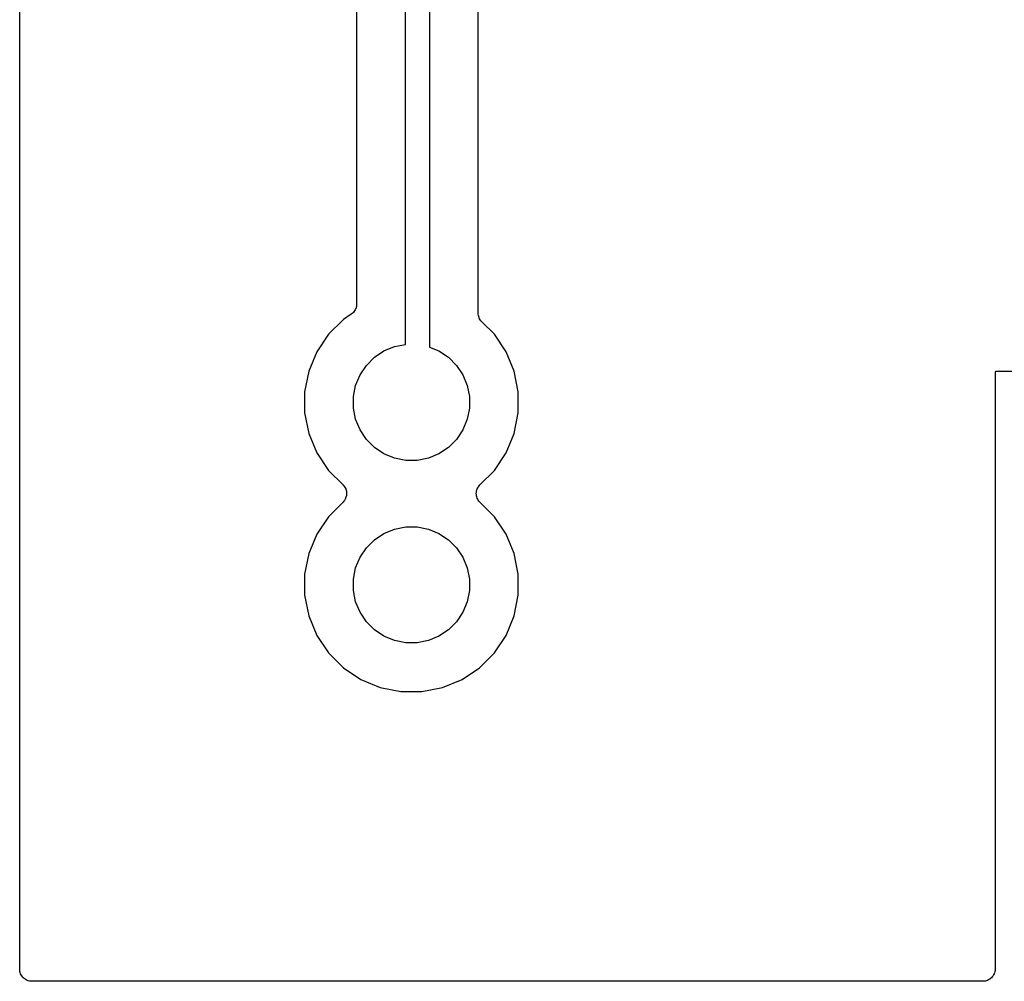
# Model space of a CAD drawing. Extents: x 4.75 to 6.45, y -3.9 to -3.1.
# Tile 1 of 7: x 4.75 to 5.15, y -3.9 to -3.51. Entities that reach past the tile are written whole.
import ezdxf

# ---------------------------------------------------------------- set-up
doc = ezdxf.new("R2010")
doc.units = 0
doc.header["$MEASUREMENT"] = 0
doc.layers.add('BLACK', color=7, linetype='CONTINUOUS')

msp = doc.modelspace()

# ---------------------------------------------------------------- linework, layer by layer
at = {"layer": 'BLACK', "linetype": 'CONTINUOUS'}
for p, q in [((4.75, -3.895), (4.75, -3.105)), ((4.90817, -3.63884), (4.90817, -3.47756)), ((4.91801, -3.47756), (4.91801, -3.63992)), ((4.88817, -3.49598), (4.88817, -3.62228)), ((4.93801, -3.626), (4.93801, -3.49598)), ((4.887, -3.62546), (4.8867, -3.62582)), ((4.88729, -3.62511), (4.887, -3.62546)), ((4.88731, -3.62508), (4.88729, -3.62511)), ((4.88732, -3.62507), (4.88731, -3.62508)), ((4.88754, -3.62466), (4.88732, -3.62507)), ((4.88776, -3.62425), (4.88754, -3.62466)), ((4.88777, -3.62423), (4.88776, -3.62425)), ((4.88778, -3.62421), (4.88777, -3.62423)), ((4.88792, -3.62376), (4.88778, -3.62421)), ((4.88806, -3.62332), (4.88792, -3.62376)), ((4.88807, -3.62327), (4.88806, -3.6233)), ((4.88806, -3.6233), (4.88806, -3.62332)), ((4.88812, -3.62281), (4.88807, -3.62327)), ((4.88817, -3.62235), (4.88812, -3.62281)), ((4.88817, -3.62228), (4.88817, -3.6223)), ((4.88817, -3.6223), (4.88817, -3.6223)), ((4.88817, -3.6223), (4.88817, -3.6223)), ((4.88817, -3.6223), (4.88817, -3.62235)), ((4.88272, -3.62859), (4.87662, -3.63469)), ((4.88595, -3.62644), (4.88272, -3.62859)), ((4.88631, -3.62614), (4.88595, -3.62644)), ((4.88667, -3.62585), (4.88631, -3.62614)), ((4.88668, -3.62583), (4.88667, -3.62585)), ((4.8867, -3.62582), (4.88668, -3.62583)), ((4.93806, -3.62645), (4.93801, -3.626)), ((4.9381, -3.62692), (4.93806, -3.62645)), ((4.9381, -3.62694), (4.9381, -3.62692)), ((4.93811, -3.62697), (4.9381, -3.62694)), ((4.93824, -3.62741), (4.93811, -3.62697)), ((4.93837, -3.62785), (4.93824, -3.62741)), ((4.93838, -3.62788), (4.93837, -3.62785)), ((4.93839, -3.6279), (4.93838, -3.62788)), ((4.93861, -3.62831), (4.93839, -3.6279)), ((4.93882, -3.62872), (4.93861, -3.62831)), ((4.93883, -3.62874), (4.93882, -3.62872)), ((4.93885, -3.62876), (4.93883, -3.62874)), ((4.93914, -3.62912), (4.93885, -3.62876)), ((4.93943, -3.62948), (4.93914, -3.62912)), ((4.93946, -3.62952), (4.93943, -3.62948)), ((4.93948, -3.62953), (4.93946, -3.62952)), ((4.93946, -3.62952), (4.93946, -3.62952)), ((4.93946, -3.62952), (4.93946, -3.62952)), ((4.94464, -3.63469), (4.93948, -3.62953)), ((4.87662, -3.63469), (4.87183, -3.64186)), ((4.94943, -3.64186), (4.94464, -3.63469)), ((4.89547, -3.64413), (4.89937, -3.64153)), ((4.89937, -3.64153), (4.90369, -3.63973)), ((4.90369, -3.63973), (4.90817, -3.63884)), ((4.91801, -3.63992), (4.92189, -3.64153)), ((4.92189, -3.64153), (4.92579, -3.64413)), ((4.87183, -3.64186), (4.86853, -3.64983)), ((4.89216, -3.64744), (4.89547, -3.64413)), ((4.92579, -3.64413), (4.9291, -3.64744)), ((4.95273, -3.64983), (4.94943, -3.64186)), ((4.86853, -3.64983), (4.86685, -3.65829)), ((4.88956, -3.65133), (4.89216, -3.64744)), ((4.9291, -3.64744), (4.9317, -3.65133)), ((4.95441, -3.65829), (4.95273, -3.64983)), ((4.88776, -3.65566), (4.88956, -3.65133)), ((4.9317, -3.65133), (4.9335, -3.65566)), ((5.15002, -3.65002), (5.15, -3.65025)), ((5.15, -3.65025), (5.15, -3.895)), ((5.15025, -3.65), (5.15002, -3.65002)), ((5.64672, -3.65), (5.15025, -3.65)), ((4.88685, -3.66026), (4.88776, -3.65566)), ((4.9335, -3.65566), (4.93441, -3.66026)), ((4.86685, -3.65829), (4.86685, -3.66691)), ((4.88685, -3.66494), (4.88685, -3.66026)), ((4.93441, -3.66026), (4.93441, -3.66494)), ((4.95441, -3.66691), (4.95441, -3.65829)), ((4.88776, -3.66953), (4.88685, -3.66494)), ((4.93441, -3.66494), (4.9335, -3.66953)), ((4.86685, -3.66691), (4.86853, -3.67537)), ((4.88956, -3.67386), (4.88776, -3.66953)), ((4.9335, -3.66953), (4.9317, -3.67386)), ((4.95273, -3.67537), (4.95441, -3.66691)), ((4.89216, -3.67776), (4.88956, -3.67386)), ((4.9317, -3.67386), (4.9291, -3.67776)), ((4.86853, -3.67537), (4.87183, -3.68334)), ((4.89547, -3.68107), (4.89216, -3.67776)), ((4.9291, -3.67776), (4.92579, -3.68107)), ((4.94943, -3.68334), (4.95273, -3.67537)), ((4.89937, -3.68367), (4.89547, -3.68107)), ((4.92579, -3.68107), (4.92189, -3.68367)), ((4.87183, -3.68334), (4.87662, -3.69051)), ((4.90369, -3.68546), (4.89937, -3.68367)), ((4.90829, -3.68638), (4.90369, -3.68546)), ((4.91757, -3.68546), (4.91297, -3.68638)), ((4.92189, -3.68367), (4.91757, -3.68546)), ((4.94464, -3.69051), (4.94943, -3.68334)), ((4.91297, -3.68638), (4.90829, -3.68638)), ((4.87662, -3.69051), (4.88258, -3.69646)), ((4.93868, -3.69646), (4.94464, -3.69051)), ((4.88258, -3.69646), (4.88261, -3.69649)), ((4.88261, -3.69649), (4.88261, -3.69649)), ((4.88261, -3.69649), (4.88261, -3.69649)), ((4.88261, -3.69649), (4.88263, -3.69651)), ((4.88263, -3.69651), (4.88293, -3.69689)), ((4.88293, -3.69689), (4.88322, -3.69725)), ((4.88322, -3.69725), (4.88323, -3.69726)), ((4.88323, -3.69726), (4.88324, -3.69728)), ((4.88324, -3.69728), (4.88346, -3.6977)), ((4.88346, -3.6977), (4.88368, -3.69811)), ((4.88368, -3.69811), (4.88368, -3.69813)), ((4.88368, -3.69813), (4.88369, -3.69814)), ((4.88369, -3.69814), (4.88382, -3.6986)), ((4.93746, -3.69853), (4.9376, -3.69808)), ((4.9376, -3.69808), (4.93761, -3.69806)), ((4.93761, -3.69805), (4.93784, -3.69763)), ((4.93761, -3.69806), (4.93761, -3.69805)), ((4.93784, -3.69763), (4.93806, -3.69722)), ((4.93806, -3.69722), (4.93807, -3.69721)), ((4.93807, -3.69721), (4.93808, -3.69719)), ((4.93808, -3.69719), (4.93838, -3.69683)), ((4.93838, -3.69683), (4.93868, -3.69646)), ((4.88365, -3.70195), (4.88343, -3.70236)), ((4.88366, -3.70192), (4.88365, -3.70194)), ((4.88365, -3.70194), (4.88365, -3.70195)), ((4.8838, -3.70147), (4.88366, -3.70192)), ((4.88394, -3.70102), (4.8838, -3.70147)), ((4.88382, -3.6986), (4.88395, -3.69905)), ((4.88395, -3.70099), (4.88394, -3.70101)), ((4.88394, -3.70101), (4.88394, -3.70102)), ((4.88395, -3.69905), (4.88396, -3.69906)), ((4.884, -3.70052), (4.88395, -3.70099)), ((4.88396, -3.69906), (4.88396, -3.69908)), ((4.88396, -3.69908), (4.884, -3.69955)), ((4.884, -3.69955), (4.88405, -3.70002)), ((4.88405, -3.70005), (4.884, -3.70052)), ((4.88405, -3.70002), (4.88405, -3.70003)), ((4.88405, -3.70003), (4.88405, -3.70005)), ((4.93721, -3.69995), (4.93726, -3.69948)), ((4.93721, -3.69997), (4.93721, -3.69995)), ((4.93721, -3.69998), (4.93721, -3.69997)), ((4.93726, -3.70045), (4.93721, -3.69998)), ((4.93726, -3.69948), (4.93731, -3.69901)), ((4.9373, -3.70092), (4.93726, -3.70045)), ((4.9373, -3.70094), (4.9373, -3.70092)), ((4.9373, -3.70095), (4.9373, -3.70094)), ((4.93744, -3.7014), (4.9373, -3.70095)), ((4.93731, -3.69901), (4.93732, -3.69899)), ((4.93732, -3.69898), (4.93746, -3.69853)), ((4.93732, -3.69899), (4.93732, -3.69898)), ((4.93757, -3.70186), (4.93744, -3.7014)), ((4.93758, -3.70187), (4.93757, -3.70186)), ((4.93758, -3.70189), (4.93758, -3.70187)), ((4.9378, -3.70231), (4.93758, -3.70189)), ((4.93802, -3.70272), (4.9378, -3.70231)), ((4.88258, -3.70354), (4.87662, -3.70949)), ((4.88288, -3.70317), (4.88258, -3.70354)), ((4.88318, -3.70281), (4.88288, -3.70317)), ((4.88319, -3.7028), (4.88318, -3.70281)), ((4.8832, -3.70278), (4.88319, -3.7028)), ((4.88343, -3.70236), (4.8832, -3.70278)), ((4.93803, -3.70274), (4.93802, -3.70272)), ((4.93804, -3.70275), (4.93803, -3.70274)), ((4.93834, -3.70312), (4.93804, -3.70275)), ((4.93863, -3.70349), (4.93834, -3.70312)), ((4.93865, -3.70351), (4.93863, -3.70349)), ((4.93868, -3.70354), (4.93865, -3.70351)), ((4.93865, -3.70351), (4.93865, -3.70351)), ((4.93865, -3.70351), (4.93865, -3.70351)), ((4.94464, -3.70949), (4.93868, -3.70354)), ((4.87662, -3.70949), (4.87183, -3.71666)), ((4.94943, -3.71666), (4.94464, -3.70949)), ((4.90369, -3.71454), (4.90829, -3.71362)), ((4.90829, -3.71362), (4.91297, -3.71362)), ((4.91297, -3.71362), (4.91757, -3.71454)), ((4.87183, -3.71666), (4.86853, -3.72463)), ((4.89547, -3.71893), (4.89937, -3.71633)), ((4.89937, -3.71633), (4.90369, -3.71454)), ((4.91757, -3.71454), (4.92189, -3.71633)), ((4.92189, -3.71633), (4.92579, -3.71893)), ((4.95273, -3.72463), (4.94943, -3.71666)), ((4.88956, -3.72614), (4.89216, -3.72224)), ((4.89216, -3.72224), (4.89547, -3.71893)), ((4.92579, -3.71893), (4.9291, -3.72224)), ((4.9291, -3.72224), (4.9317, -3.72614)), ((4.86853, -3.72463), (4.86685, -3.73309)), ((4.88776, -3.73047), (4.88956, -3.72614)), ((4.9317, -3.72614), (4.9335, -3.73047)), ((4.95441, -3.73309), (4.95273, -3.72463)), ((4.88685, -3.73506), (4.88776, -3.73047)), ((4.9335, -3.73047), (4.93441, -3.73506)), ((4.86685, -3.73309), (4.86685, -3.74171)), ((4.95441, -3.74171), (4.95441, -3.73309)), ((4.88685, -3.73974), (4.88685, -3.73506)), ((4.93441, -3.73506), (4.93441, -3.73974)), ((4.86685, -3.74171), (4.86853, -3.75017)), ((4.88776, -3.74434), (4.88685, -3.73974)), ((4.93441, -3.73974), (4.9335, -3.74434)), ((4.95273, -3.75017), (4.95441, -3.74171)), ((4.88956, -3.74867), (4.88776, -3.74434)), ((4.9335, -3.74434), (4.9317, -3.74867)), ((4.86853, -3.75017), (4.87183, -3.75814)), ((4.89216, -3.75256), (4.88956, -3.74867)), ((4.9317, -3.74867), (4.9291, -3.75256)), ((4.94943, -3.75814), (4.95273, -3.75017)), ((4.89547, -3.75587), (4.89216, -3.75256)), ((4.9291, -3.75256), (4.92579, -3.75587)), ((4.87183, -3.75814), (4.87662, -3.76531)), ((4.89937, -3.75847), (4.89547, -3.75587)), ((4.90369, -3.76027), (4.89937, -3.75847)), ((4.92189, -3.75847), (4.91757, -3.76027)), ((4.92579, -3.75587), (4.92189, -3.75847)), ((4.94464, -3.76531), (4.94943, -3.75814)), ((4.90829, -3.76118), (4.90369, -3.76027)), ((4.91297, -3.76118), (4.90829, -3.76118)), ((4.91757, -3.76027), (4.91297, -3.76118)), ((4.87662, -3.76531), (4.88272, -3.77141)), ((4.93854, -3.77141), (4.94464, -3.76531)), ((4.88272, -3.77141), (4.88989, -3.7762)), ((4.93137, -3.7762), (4.93854, -3.77141)), ((4.88989, -3.7762), (4.89786, -3.7795)), ((4.9234, -3.7795), (4.93137, -3.7762)), ((4.89786, -3.7795), (4.90632, -3.78118)), ((4.90632, -3.78118), (4.91494, -3.78118)), ((4.91494, -3.78118), (4.9234, -3.7795)), ((4.75005, -3.89547), (4.75, -3.895)), ((4.75009, -3.89594), (4.75005, -3.89547)), ((4.75009, -3.89595), (4.75009, -3.89594)), ((4.7501, -3.89597), (4.75009, -3.89595)), ((4.75023, -3.89642), (4.7501, -3.89597)), ((5.14989, -3.89604), (5.14975, -3.89649)), ((5.1499, -3.89601), (5.14989, -3.89602)), ((5.14989, -3.89602), (5.14989, -3.89604)), ((5.14995, -3.89554), (5.1499, -3.89601)), ((5.15, -3.89507), (5.14995, -3.89554)), ((5.15, -3.895), (5.15, -3.89503)), ((5.15, -3.89503), (5.15, -3.89503)), ((5.15, -3.89503), (5.15, -3.89504)), ((5.15, -3.89504), (5.15, -3.89507)), ((4.75036, -3.89687), (4.75023, -3.89642)), ((4.75037, -3.89689), (4.75036, -3.89687)), ((4.75038, -3.89691), (4.75037, -3.89689)), ((4.7506, -3.89732), (4.75038, -3.89691)), ((4.75082, -3.89774), (4.7506, -3.89732)), ((4.75083, -3.89775), (4.75082, -3.89774)), ((4.75084, -3.89777), (4.75083, -3.89775)), ((4.75113, -3.89813), (4.75084, -3.89777)), ((4.75143, -3.8985), (4.75113, -3.89813)), ((4.75144, -3.89851), (4.75143, -3.8985)), ((4.75145, -3.89852), (4.75144, -3.89851)), ((4.75182, -3.89882), (4.75145, -3.89852)), ((4.75218, -3.89913), (4.75182, -3.89882)), ((4.75219, -3.89913), (4.75218, -3.89913)), ((4.7522, -3.89915), (4.75219, -3.89913)), ((4.75262, -3.89937), (4.7522, -3.89915)), ((4.75303, -3.8996), (4.75262, -3.89937)), ((4.75305, -3.8996), (4.75303, -3.8996)), ((4.75306, -3.89961), (4.75305, -3.8996)), ((4.75351, -3.89975), (4.75306, -3.89961)), ((4.75396, -3.89989), (4.75351, -3.89975)), ((4.75398, -3.89989), (4.75396, -3.89989)), ((4.75399, -3.8999), (4.75398, -3.89989)), ((4.75446, -3.89995), (4.75399, -3.8999)), ((4.75493, -3.9), (4.75446, -3.89995)), ((4.75496, -3.9), (4.75493, -3.9)), ((4.75497, -3.9), (4.75496, -3.9)), ((4.755, -3.9), (4.75497, -3.9)), ((4.75497, -3.9), (4.75497, -3.9)), ((5.145, -3.9), (4.755, -3.9)), ((5.14547, -3.89995), (5.145, -3.9)), ((5.14594, -3.89991), (5.14547, -3.89995)), ((5.14595, -3.89991), (5.14594, -3.89991)), ((5.14597, -3.8999), (5.14595, -3.89991)), ((5.14642, -3.89977), (5.14597, -3.8999)), ((5.14687, -3.89964), (5.14642, -3.89977)), ((5.14689, -3.89963), (5.14687, -3.89964)), ((5.14691, -3.89962), (5.14689, -3.89963)), ((5.14732, -3.8994), (5.14691, -3.89962)), ((5.14774, -3.89918), (5.14732, -3.8994)), ((5.14775, -3.89917), (5.14774, -3.89918)), ((5.14777, -3.89916), (5.14775, -3.89917)), ((5.14813, -3.89887), (5.14777, -3.89916)), ((5.1485, -3.89857), (5.14813, -3.89887)), ((5.14851, -3.89856), (5.1485, -3.89857)), ((5.14852, -3.89855), (5.14851, -3.89856)), ((5.14882, -3.89818), (5.14852, -3.89855)), ((5.14913, -3.89782), (5.14882, -3.89818)), ((5.14915, -3.8978), (5.14913, -3.89781)), ((5.14913, -3.89781), (5.14913, -3.89782)), ((5.14937, -3.89738), (5.14915, -3.8978)), ((5.1496, -3.89697), (5.14937, -3.89738)), ((5.14961, -3.89694), (5.1496, -3.89695)), ((5.1496, -3.89695), (5.1496, -3.89697)), ((5.14975, -3.89649), (5.14961, -3.89694))]:
    msp.add_line(p, q, dxfattribs=at)

doc.saveas('drawing.dxf')
